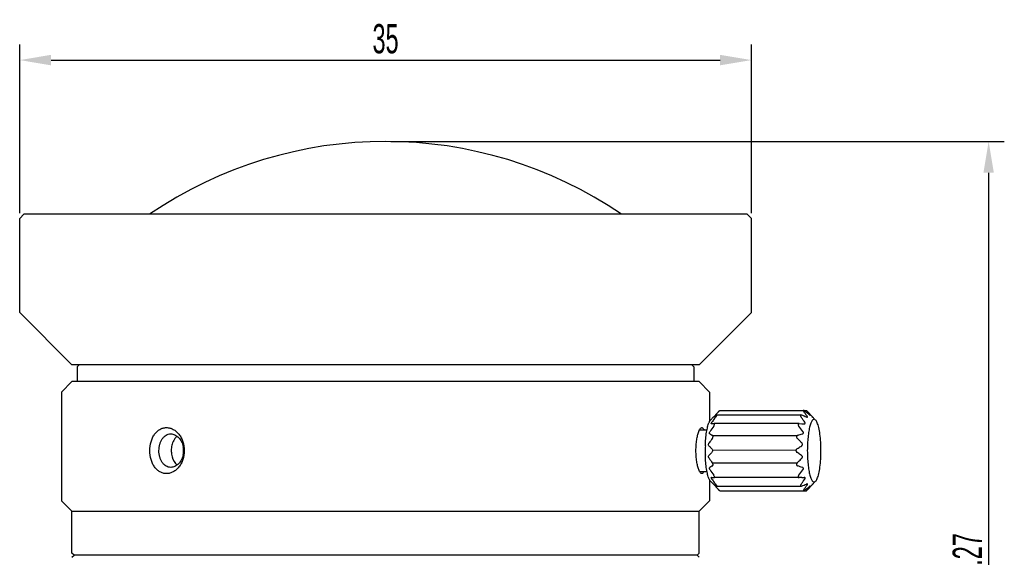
# Model space of a CAD drawing. Header units: millimetres. Extents: x 63 to 300, y 73 to 185.
# Tile 3 of 4: x 70 to 164, y 133 to 185. Entities that reach past the tile are written whole.
import ezdxf

# ---------------------------------------------------------------- set-up
doc = ezdxf.new("R2010")
doc.units = ezdxf.units.MM
doc.header["$LTSCALE"] = 16.335
doc.header["$PDMODE"] = 3
doc.header["$PDSIZE"] = 8
doc.layers.get('0').update_dxf_attribs({"linetype": 'CONTINUOUS'})
doc.layers.get('Defpoints').update_dxf_attribs({"linetype": 'CONTINUOUS'})
doc.layers.add('02___PRT_ALL_AXES', color=7, linetype='CONTINUOUS')
doc.styles.get("Standard").update_dxf_attribs({"font": 'txt', "width": 0.6})
doc.dimstyles.get("Standard").update_dxf_attribs({"dimtxt": 2.8, "dimasz": 3, "dimexe": 1.5, "dimexo": 0.5, "dimtad": 1, "dimdec": 3, "dimdsep": 46, "dimtxsty": 'STANDARD', "dimblk": '_FILLED', "dimblk1": '_FILLED', "dimblk2": '_FILLED', "dimcen": 0.09, "dimadec": 3, "dimazin": 2, "dimtol": 1, "dimtp": 0.001, "dimtm": 0.001, "dimtfac": 1, "dimtdec": 3, "dimtofl": 0, "dimtmove": 0, "dimatfit": 3, "dimldrblk": '_FILLED', "dimfxl": 1, "dimtolj": 1, "dimarcsym": 0})

# ---------------------------------------------------------------- blocks, each defined once
blk = doc.blocks.new('_FILLED')
at = {"color": 0, "linetype": 'ByBlock'}
blk.add_solid([(0, 0), (-1, 0.167), (-1, -0.167)], dxfattribs=at)
blk = doc.blocks.new('*D25')
at = {"color": 0, "lineweight": -2, "transparency": 16777216}
for p, q in [((69.712, 166.058), (69.712, 182.205)), ((139.712, 166.058), (139.712, 182.205)), ((72.712, 180.705), (136.712, 180.705))]:
    blk.add_line(p, q, dxfattribs=at)
at = {"layer": 'Defpoints', "color": 0, "transparency": 16777216}
for p in [(139.712, 180.705), (69.712, 165.558), (139.712, 165.558)]:
    blk.add_point(p, dxfattribs=at)
at = {"color": 0, "lineweight": -2, "transparency": 16777216, "xscale": 3, "yscale": 3, "zscale": 3, "rotation": 180}
blk.add_blockref('_FILLED', (69.712, 180.705), dxfattribs=at)
at = {"color": 0, "lineweight": -2, "transparency": 16777216, "xscale": 3, "yscale": 3, "zscale": 3}
blk.add_blockref('_FILLED', (139.712, 180.705), dxfattribs=at)
at = {"color": 0, "transparency": 16777216, "insert": (104.712, 182.73), "char_height": 2.8, "attachment_point": 5}
blk.add_mtext('\\A1;35', dxfattribs=at)
blk = doc.blocks.new('*D26')
at = {"color": 0, "lineweight": -2, "transparency": 16777216}
for p, q in [((105.212, 172.924), (163.902, 172.924)), ((162.402, 169.924), (162.402, 95.384)), ((135.812, 92.384), (163.902, 92.384))]:
    blk.add_line(p, q, dxfattribs=at)
at = {"layer": 'Defpoints', "color": 0, "transparency": 16777216}
for p in [(104.712, 172.924), (135.312, 92.384), (162.402, 92.384)]:
    blk.add_point(p, dxfattribs=at)
at = {"color": 0, "lineweight": -2, "transparency": 16777216, "xscale": 3, "yscale": 3, "zscale": 3}
for p, rotation in [((162.402, 172.924), 90), ((162.402, 92.384), 270)]:
    blk.add_blockref('_FILLED', p, dxfattribs=dict(at, rotation=rotation))
at = {"color": 0, "transparency": 16777216, "insert": (160.377, 132.654), "char_height": 2.8, "attachment_point": 5, "rotation": 90}
blk.add_mtext('\\A1;40.27', dxfattribs=at)

msp = doc.modelspace()

# ---------------------------------------------------------------- linework, layer by layer
at = {"color": 7, "linetype": 'Continuous'}
for p, q in [((69.7116, 165.5577), (70.1116, 165.9577)), ((139.3116, 165.9577), (70.1116, 165.9577)), ((139.7116, 165.5577), (139.3116, 165.9577)), ((69.7116, 156.5577), (69.7116, 165.5577)), ((139.7116, 156.5577), (139.7116, 165.5577)), ((74.7116, 151.5577), (69.7116, 156.5577)), ((134.7116, 151.5577), (139.7116, 156.5577)), ((134.7116, 151.5577), (74.7116, 151.5577))]:
    msp.add_line(p, q, dxfattribs=at)
for p, q in [((136.0043, 144.8096), (144.1261, 144.8178)), ((135.9835, 143.4053), (143.9978, 143.4491)), ((135.9687, 142.1977), (144.1024, 142.1977))]:
    msp.add_line(p, q)
msp.add_arc((104.7116, 132.8101), 40.1141, 55.760126, 124.239874, dxfattribs=at)
for points, knots in [([(84.6129, 144.5793), (84.5478, 144.502), (84.4004, 144.2803), (84.2504, 143.8657), (84.2129, 143.5295), (84.2129, 143.3577)], [0, 0, 0, 0, 0.2317294, 0.6058503, 1, 1, 1, 1]), ([(84.7646, 144.731), (84.7511, 144.7197), (84.6972, 144.6726), (84.6477, 144.6206), (84.6129, 144.5793)], [0, 0, 0, 0, 0.2452705, 1, 1, 1, 1]), ([(84.2129, 143.3577), (84.2129, 143.2424), (84.245, 142.8111), (84.4086, 142.3781), (84.6138, 142.135)], [0, 0, 0, 0, 0.2660355, 1, 1, 1, 1]), ([(84.6138, 142.135), (84.6255, 142.1212), (84.6724, 142.0678), (84.7237, 142.0184), (84.7644, 141.9845)], [0, 0, 0, 0, 0.2550046, 1, 1, 1, 1])]:
    msp.add_open_spline(points, degree=3, knots=knots, dxfattribs=at)
at = {"layer": '02___PRT_ALL_AXES', "color": 7, "linetype": 'Continuous'}
for p, q in [((75.4116, 151.5577), (75.2116, 151.3577)), ((75.2116, 151.3577), (75.2116, 149.9577)), ((134.0116, 151.5577), (134.2116, 151.3577)), ((134.2116, 151.3577), (134.2116, 149.9577)), ((74.7116, 149.9577), (73.7116, 148.9577)), ((134.7116, 149.9577), (74.7116, 149.9577)), ((134.7116, 149.9577), (135.7116, 148.9577)), ((73.7116, 148.9577), (73.7116, 138.5577)), ((135.7116, 148.9577), (135.7116, 146.1522)), ((136.5835, 147.1022), (136.3621, 146.8696)), ((136.6938, 147.2113), (144.6843, 147.2113)), ((144.7172, 147.2113), (144.964, 147.2113)), ((145.8545, 146.2825), (145.1156, 147.059)), ((135.8033, 146.2825), (136.0856, 146.5791)), ((136.335, 146.8376), (136.3122, 146.8128)), ((136.3353, 146.8373), (136.3127, 146.8124)), ((136.4088, 146.7706), (144.4435, 146.7706)), ((134.7768, 145.3577), (135.4637, 145.3577)), ((135.9343, 145.9157), (135.889, 145.9157)), ((144.281, 145.9421), (136.1472, 145.9421)), ((144.281, 145.9421), (144.53, 145.9286)), ((144.53, 145.9286), (144.7594, 145.9157)), ((134.7768, 141.3577), (135.4637, 141.3577)), ((135.7116, 140.5631), (135.7116, 138.5577)), ((135.8033, 140.4328), (136.0856, 140.1362)), ((135.9343, 140.7996), (135.889, 140.7996)), ((144.281, 140.7732), (136.1472, 140.7732)), ((144.5301, 140.7868), (144.281, 140.7732)), ((145.8545, 140.4328), (145.1156, 139.6564)), ((136.3621, 139.8457), (136.5835, 139.6132)), ((136.4088, 139.9447), (144.4435, 139.9447)), ((136.6938, 139.504), (144.6843, 139.504)), ((144.7172, 139.504), (144.964, 139.504)), ((74.7116, 137.5577), (73.7116, 138.5577)), ((134.7116, 137.5577), (135.7116, 138.5577)), ((74.7116, 133.5577), (74.7116, 137.5577)), ((74.7116, 137.5577), (134.7116, 137.5577)), ((134.7116, 133.5577), (134.7116, 137.5577)), ((74.9116, 133.3577), (74.7116, 133.5577)), ((74.7116, 133.1577), (74.9116, 133.3577)), ((134.5116, 133.3577), (74.9116, 133.3577)), ((134.5116, 133.3577), (134.7116, 133.5577)), ((134.7116, 133.1577), (134.5116, 133.3577))]:
    msp.add_line(p, q, dxfattribs=at)
for centre, radius, start, end in [((149.6828, 134.5481), 18.1438, 136.406284, 137.223153), ((133.9621, 139.1809), 13.3573, 35.145995, 36.371986), ((133.4555, 131.975), 18.9442, 52.380221, 53.26809), ((137.3298, 140.4529), 10.1921, 40.647807, 41.135165), ((135.525, 134.6623), 15.5523, 51.576763, 52.375817), ((137.8604, 140.9088), 9.4925, 40.286244, 40.645983), ((138.3356, 141.3112), 8.8698, 39.72642, 40.288227), ((139.3134, 142.1193), 7.6013, 38.117469, 39.752817), ((146.9593, 138.0961), 13.6186, 143.732883, 144.05158), ((148.7214, 136.7931), 15.8101, 142.254843, 143.70322), ((139.2754, 142.5538), 5.1034, 126.558872, 128.3434), ((147.1088, 136.9193), 14.6441, 137.499507, 138.358857), ((151.1355, 134.9354), 18.8563, 141.804677, 142.28162), ((139.8977, 141.725), 6.1398, 126.326508, 126.616334), ((140.3969, 141.0419), 6.9859, 125.137662, 126.306352), ((148.4611, 135.6828), 16.4764, 137.233965, 137.389213), ((131.1035, 136.8024), 16.5536, 35.167005, 36.268553), ((135.1267, 123.8193), 24.7807, 67.137289, 67.749645), ((132.8643, 138.0476), 14.397, 34.659388, 35.152234), ((133.9869, 138.8227), 13.0329, 33.896189, 34.662889), ((137.1714, 128.6786), 19.5086, 66.405915, 67.125939), ((135.9771, 140.5988), 10.8935, 33.742359, 35.148786), ((136.5104, 135.9088), 13.9634, 51.333584, 51.565758), ((137.7863, 128.5386), 17.4804, 95.8291, 96.231162), ((138.5003, 121.5963), 24.4593, 95.520542, 95.841277), ((131.578, 135.238), 16.4206, 37.361003, 39.566403), ((136.0721, 171.3236), 27.7024, 286.901816, 287.928825), ((83.4196, 143.3559), 1.9712, 349.516085, 0.052396), ((83.409, 143.3573), 1.9817, 0.009595, 10.418961), ((149.0268, 143.3579), 13.7299, 178.135631, 180.000821), ((148.9584, 143.3564), 13.6616, 179.994476, 181.869363), ((136.7217, 117.4624), 25.5324, 72.027529, 73.141829), ((131.578, 151.4773), 16.4206, 320.433597, 322.638997), ((137.6875, 157.2643), 16.5626, 263.76613, 263.983293), ((146.9592, 148.6192), 13.6186, 215.94842, 216.267125), ((138.4796, 164.8896), 24.2289, 264.01047, 264.475878), ((148.7214, 149.9222), 15.8102, 216.296785, 217.745159), ((131.1027, 149.9135), 16.5547, 323.731472, 324.832265), ((138.1562, 256.2652), 115.6542, 273.159288, 273.273077), ((132.8636, 148.6683), 14.3979, 324.847001, 325.340587), ((133.9868, 147.8927), 13.0329, 325.337097, 326.103812), ((139.1928, 144.0565), 4.9698, 231.652655, 232.810796), ((147.4021, 150.0599), 15.0386, 221.649981, 222.784389), ((139.6345, 144.6369), 5.6992, 232.799481, 233.388598), ((151.1355, 151.78), 18.8563, 217.718384, 218.195324), ((140.3914, 145.6644), 6.9753, 233.432007, 234.856692), ((135.3292, 139.3419), 1.2569, 35.213553, 38.260772), ((149.6819, 152.1664), 18.1426, 222.776214, 223.593735), ((135.4954, 162.0083), 23.8194, 292.238002, 292.875448), ((133.9614, 147.5349), 13.3582, 323.628043, 324.853192), ((137.4756, 157.3281), 18.7375, 292.859711, 293.608886), ((132.9309, 155.4374), 19.8165, 306.742376, 307.251087), ((135.9765, 146.1169), 10.8942, 324.850345, 326.257612), ((134.1678, 153.8093), 17.7719, 307.254183, 307.633953), ((137.8631, 145.8016), 9.4872, 318.842458, 320.250362), ((135.5257, 152.0522), 15.5513, 307.624802, 308.423259), ((139.1989, 144.6897), 7.7492, 320.255723, 321.586623), ((136.5104, 150.8065), 13.9634, 308.434246, 308.666416), ((139.8168, 144.1966), 6.9587, 321.606346, 321.911785)]:
    msp.add_arc(centre, radius, start, end, dxfattribs=at)
for points, knots in [([(136.5835, 147.1022), (136.5964, 147.1157), (136.6154, 147.1355), (136.64, 147.1606), (136.6562, 147.1771), (136.6701, 147.1907), (136.6811, 147.2016), (136.6885, 147.2074), (136.6923, 147.2113), (136.6938, 147.2113)], [0, 0, 0, 0, 0.3622054, 0.5288539, 0.6793349, 0.807715, 0.9074076, 0.9723466, 1, 1, 1, 1]), ([(144.6843, 147.2113), (144.6811, 147.2113), (144.6748, 147.2104), (144.6688, 147.202), (144.6692, 147.1905), (144.6749, 147.1698), (144.6911, 147.1394), (144.7076, 147.1153), (144.7172, 147.1022)], [0, 0, 0, 0, 0.0722202, 0.1353949, 0.2169823, 0.3273992, 0.6266737, 1, 1, 1, 1]), ([(144.7034, 147.2072), (144.7016, 147.2078), (144.6954, 147.2099), (144.6889, 147.2113), (144.6843, 147.2113)], [0, 0, 0, 0, 0.2878952, 1, 1, 1, 1]), ([(144.7855, 147.1576), (144.7712, 147.1683), (144.745, 147.1866), (144.7168, 147.2023), (144.7034, 147.2072)], [0, 0, 0, 0, 0.5558214, 1, 1, 1, 1]), ([(145.0743, 147.1022), (145.0614, 147.1157), (145.0424, 147.1355), (145.0179, 147.1606), (145.0016, 147.1771), (144.9877, 147.1907), (144.9768, 147.2016), (144.9693, 147.2074), (144.9655, 147.2113), (144.964, 147.2113)], [0, 0, 0, 0, 0.3622054, 0.5288542, 0.6793356, 0.8077151, 0.9074078, 0.9723463, 1, 1, 1, 1]), ([(144.9656, 147.2072), (144.9663, 147.206), (144.9705, 147.2), (144.9752, 147.1942), (144.979, 147.1894)], [0, 0, 0, 0, 0.1777714, 1, 1, 1, 1]), ([(144.979, 147.1894), (144.981, 147.1871), (144.9898, 147.1764), (144.9989, 147.1658), (145.0061, 147.1576)], [0, 0, 0, 0, 0.2175485, 1, 1, 1, 1]), ([(135.3041, 143.8046), (135.3116, 144.033), (135.3369, 144.4697), (135.408, 145.0809), (135.4941, 145.5345), (135.5796, 145.8394), (135.6267, 145.9701), (135.6518, 146.029)], [0, 0, 0, 0, 0.3033258, 0.5800658, 0.8159623, 0.9149929, 1, 1, 1, 1]), ([(135.6518, 146.029), (135.6564, 146.04), (135.6744, 146.0811), (135.6942, 146.1214), (135.7102, 146.1503)], [0, 0, 0, 0, 0.2658663, 1, 1, 1, 1]), ([(135.7102, 146.1503), (135.7139, 146.1569), (135.7282, 146.1822), (135.7438, 146.2067), (135.756, 146.2242)], [0, 0, 0, 0, 0.2638298, 1, 1, 1, 1]), ([(135.756, 146.2242), (135.7599, 146.2296), (135.7746, 146.2499), (135.7906, 146.2692), (135.8033, 146.2825)], [0, 0, 0, 0, 0.265301, 1, 1, 1, 1]), ([(135.889, 145.9157), (135.8843, 145.9152), (135.875, 145.9152), (135.863, 145.9245), (135.8599, 145.9422), (135.8663, 145.9769), (135.8917, 146.0285), (135.9187, 146.0694), (135.9343, 146.091)], [0, 0, 0, 0, 0.0665616, 0.1250548, 0.1985206, 0.3065095, 0.6225936, 1, 1, 1, 1]), ([(136.0837, 146.5406), (136.0831, 146.5406), (136.0811, 146.5418), (136.0828, 146.5462), (136.0853, 146.5515), (136.0932, 146.5637), (136.1075, 146.5825), (136.1207, 146.5985), (136.1283, 146.6074)], [0, 0, 0, 0, 0.0248689, 0.0654592, 0.1406118, 0.2529269, 0.5771868, 1, 1, 1, 1]), ([(136.1094, 146.5564), (136.1074, 146.5549), (136.1009, 146.5499), (136.0942, 146.545), (136.0892, 146.5424)], [0, 0, 0, 0, 0.3063617, 1, 1, 1, 1]), ([(136.1283, 146.6074), (136.1311, 146.6108), (136.1433, 146.6251), (136.1556, 146.6391), (136.165, 146.6497)], [0, 0, 0, 0, 0.239709, 1, 1, 1, 1]), ([(136.3162, 146.5951), (136.3242, 146.6053), (136.3398, 146.6257), (136.3619, 146.6565), (136.3817, 146.6864), (136.3979, 146.7136), (136.4098, 146.737), (136.4156, 146.7536), (136.4175, 146.7672), (136.4112, 146.7706), (136.4088, 146.7706)], [0, 0, 0, 0, 0.1866861, 0.3704766, 0.5448631, 0.7009595, 0.8277448, 0.9162091, 0.9659521, 1, 1, 1, 1]), ([(136.4088, 146.7706), (136.404, 146.7706), (136.3923, 146.7655), (136.3822, 146.759), (136.3762, 146.7547)], [0, 0, 0, 0, 0.3951452, 1, 1, 1, 1]), ([(144.4435, 146.7706), (144.4324, 146.7706), (144.4151, 146.7676), (144.3996, 146.7518), (144.3937, 146.7357), (144.393, 146.7166), (144.3985, 146.6863), (144.4083, 146.6637), (144.4162, 146.6486)], [0, 0, 0, 0, 0.2122872, 0.3089192, 0.4129148, 0.5333657, 0.6730859, 1, 1, 1, 1]), ([(144.4162, 146.6486), (144.4185, 146.6441), (144.4287, 146.6256), (144.4405, 146.608), (144.4499, 146.5951)], [0, 0, 0, 0, 0.2423464, 1, 1, 1, 1]), ([(144.51, 146.7547), (144.5042, 146.7571), (144.4828, 146.7651), (144.46, 146.7706), (144.4435, 146.7706)], [0, 0, 0, 0, 0.2754118, 1, 1, 1, 1]), ([(144.7594, 145.9157), (144.7691, 145.9152), (144.7876, 145.9156), (144.8137, 145.9227), (144.8349, 145.9384), (144.8469, 145.963), (144.8478, 145.9929), (144.8369, 146.0378), (144.8189, 146.0701), (144.8048, 146.091)], [0, 0, 0, 0, 0.1188183, 0.227347, 0.3287213, 0.4332501, 0.5524737, 0.689548, 1, 1, 1, 1]), ([(144.9798, 146.5564), (144.9852, 146.5541), (145.0043, 146.5464), (145.0247, 146.5406), (145.0394, 146.5406)], [0, 0, 0, 0, 0.2848131, 1, 1, 1, 1]), ([(145.0597, 146.6074), (145.0581, 146.6109), (145.0509, 146.6255), (145.0424, 146.6394), (145.0355, 146.6497)], [0, 0, 0, 0, 0.2335131, 1, 1, 1, 1]), ([(145.0394, 146.5406), (145.0461, 146.5406), (145.0594, 146.5421), (145.0721, 146.5596), (145.0695, 146.5831), (145.0637, 146.5987), (145.0597, 146.6074)], [0, 0, 0, 0, 0.2288239, 0.4235789, 0.6712422, 1, 1, 1, 1]), ([(145.8545, 146.2825), (145.8335, 146.3046), (145.7905, 146.3415), (145.7096, 146.365), (145.6286, 146.3414), (145.5557, 146.2789), (145.4865, 146.1828), (145.4204, 146.0526), (145.3577, 145.8894), (145.2991, 145.6949), (145.2455, 145.4712), (145.1788, 145.124), (145.1149, 144.6393), (145.0686, 144.0149), (145.0583, 143.5803), (145.0583, 143.3577)], [0, 0, 0, 0, 0.0273879, 0.0499527, 0.0725216, 0.0999193, 0.1348621, 0.1784135, 0.2307961, 0.2917902, 0.3609051, 0.4374589, 0.6094452, 0.7999479, 1, 1, 1, 1]), ([(145.2345, 146.8114), (145.247, 146.8013), (145.2695, 146.7842), (145.293, 146.7684), (145.3039, 146.7629)], [0, 0, 0, 0, 0.5681082, 1, 1, 1, 1]), ([(145.3192, 146.7577), (145.3203, 146.7577), (145.3229, 146.7582), (145.3241, 146.7624), (145.3227, 146.7674), (145.3198, 146.7739), (145.3152, 146.7817), (145.3066, 146.7946), (145.2991, 146.8045), (145.2937, 146.8114)], [0, 0, 0, 0, 0.0535328, 0.1035646, 0.1798674, 0.2892148, 0.4296726, 0.5974738, 1, 1, 1, 1]), ([(145.3039, 146.7629), (145.3055, 146.7621), (145.3103, 146.7598), (145.3155, 146.7577), (145.3192, 146.7577)], [0, 0, 0, 0, 0.3235416, 1, 1, 1, 1]), ([(145.5741, 146.5406), (145.5705, 146.5406), (145.5616, 146.5469), (145.5536, 146.5524), (145.5484, 146.5564)], [0, 0, 0, 0, 0.3501242, 1, 1, 1, 1]), ([(146.006, 146.029), (145.9844, 146.0799), (145.9415, 146.1691), (145.8845, 146.251), (145.8545, 146.2825)], [0, 0, 0, 0, 0.5595902, 1, 1, 1, 1]), ([(146.361, 143.3577), (146.361, 143.6289), (146.3459, 144.1524), (146.2787, 144.888), (146.1866, 145.4375), (146.0899, 145.8046), (146.0354, 145.9599), (146.006, 146.029)], [0, 0, 0, 0, 0.3005573, 0.5797132, 0.817975, 0.9167578, 1, 1, 1, 1]), ([(82.1543, 143.3577), (82.1541, 143.6435), (82.2116, 144.0693), (82.4068, 144.5861), (82.6019, 144.9214), (82.8428, 145.1968), (83.1215, 145.4024), (83.4292, 145.5293), (83.7537, 145.5718), (84.0816, 145.5284), (84.3994, 145.4015), (84.6949, 145.1973), (84.9563, 144.9228), (85.1734, 144.5884), (85.3929, 144.0738), (85.4602, 143.6443), (85.4602, 143.3577)], [0, 0, 0, 0, 0.1412821, 0.208578, 0.2722442, 0.331991, 0.3882198, 0.4419608, 0.4947277, 0.5481642, 0.6037047, 0.6623041, 0.7243965, 0.7899003, 0.8583005, 1, 1, 1, 1]), ([(134.4056, 143.3577), (134.4056, 143.5349), (134.4177, 143.8795), (134.4706, 144.3697), (134.5522, 144.7996), (134.6281, 145.0595), (134.6717, 145.1732)], [0, 0, 0, 0, 0.2884712, 0.5606499, 0.8018324, 1, 1, 1, 1]), ([(134.6717, 145.1732), (134.6966, 145.2383), (134.7455, 145.3498), (134.8125, 145.4532), (134.8482, 145.4909)], [0, 0, 0, 0, 0.572967, 1, 1, 1, 1]), ([(134.8482, 145.4909), (134.8603, 145.5037), (134.8844, 145.5259), (134.924, 145.5495), (134.964, 145.5597), (135.0191, 145.5536), (135.0865, 145.5014), (135.121, 145.4423), (135.1387, 145.407)], [0, 0, 0, 0, 0.1394791, 0.2578796, 0.3617362, 0.4609969, 0.6869426, 1, 1, 1, 1]), ([(135.1387, 145.407), (135.1403, 145.4038), (135.1468, 145.3906), (135.1528, 145.3773), (135.1572, 145.367)], [0, 0, 0, 0, 0.2418499, 1, 1, 1, 1]), ([(135.7295, 144.9664), (135.7239, 144.9698), (135.7133, 144.9791), (135.6998, 145.0043), (135.6958, 145.045), (135.7098, 145.1165), (135.737, 145.1693), (135.7591, 145.2026)], [0, 0, 0, 0, 0.0749481, 0.1607452, 0.3251033, 0.5364812, 1, 1, 1, 1]), ([(136.1026, 145.6975), (136.1222, 145.7246), (136.156, 145.7796), (136.185, 145.8512), (136.1902, 145.9016), (136.1843, 145.9278), (136.1672, 145.9422), (136.1538, 145.9428), (136.1472, 145.9421)], [0, 0, 0, 0, 0.3455541, 0.6668944, 0.7850022, 0.8679634, 0.9321011, 1, 1, 1, 1]), ([(144.281, 145.9421), (144.2684, 145.9428), (144.244, 145.9418), (144.2094, 145.9305), (144.182, 145.9061), (144.1681, 145.8695), (144.1693, 145.8266), (144.1877, 145.7655), (144.2151, 145.7233), (144.2364, 145.6975)], [0, 0, 0, 0, 0.1127134, 0.2178695, 0.320402, 0.4309406, 0.5577475, 0.6991953, 1, 1, 1, 1]), ([(144.5999, 144.9664), (144.6195, 144.9728), (144.6481, 144.9891), (144.6725, 145.0248), (144.6852, 145.071), (144.6729, 145.1361), (144.6458, 145.1812), (144.6295, 145.2026)], [0, 0, 0, 0, 0.2172602, 0.329715, 0.4498022, 0.7154601, 1, 1, 1, 1]), ([(83.033, 143.3577), (83.0331, 143.5636), (83.0717, 143.8702), (83.2056, 144.2449), (83.341, 144.4889), (83.5091, 144.6909), (83.7062, 144.8426), (83.9257, 144.9367), (84.0812, 144.9577), (84.158, 144.9577)], [0, 0, 0, 0, 0.2861514, 0.4223503, 0.5511429, 0.6717749, 0.7851267, 0.8934168, 1, 1, 1, 1]), ([(84.158, 144.9577), (84.2247, 144.9577), (84.361, 144.9418), (84.6308, 144.8481), (84.9431, 144.616), (85.2208, 144.2111), (85.3266, 143.8865), (85.3581, 143.7157)], [0, 0, 0, 0, 0.1076428, 0.2191097, 0.4576867, 0.7199045, 1, 1, 1, 1]), ([(135.7295, 144.9664), (135.7505, 144.9537), (135.8372, 144.9025), (135.9253, 144.8537), (135.9924, 144.8178)], [0, 0, 0, 0, 0.2442634, 1, 1, 1, 1]), ([(135.9687, 144.5177), (135.9873, 144.5422), (136.0191, 144.5986), (136.0401, 144.6763), (136.0396, 144.7375), (136.0293, 144.7823), (136.0087, 144.8091), (135.9924, 144.8178)], [0, 0, 0, 0, 0.2799169, 0.583351, 0.7191757, 0.8319938, 1, 1, 1, 1]), ([(144.1261, 144.8178), (144.1005, 144.81), (144.0626, 144.7881), (144.0317, 144.7397), (144.0171, 144.6776), (144.0375, 144.5942), (144.0785, 144.5407), (144.1024, 144.5177)], [0, 0, 0, 0, 0.2185295, 0.3348634, 0.4601637, 0.7295996, 1, 1, 1, 1]), ([(144.5308, 144.0917), (144.4959, 144.1278), (144.3551, 144.2718), (144.2114, 144.4129), (144.1024, 144.5177)], [0, 0, 0, 0, 0.2493758, 1, 1, 1, 1]), ([(85.4602, 143.3577), (85.4604, 143.0711), (85.3929, 142.6415), (85.1731, 142.1272), (84.9565, 141.7924), (84.695, 141.5181), (84.3994, 141.3139), (84.0816, 141.187), (83.7537, 141.1434), (83.4292, 141.186), (83.1216, 141.3129), (82.8428, 141.5185), (82.6021, 141.794), (82.4066, 142.1291), (82.2116, 142.646), (82.1543, 143.0718), (82.1543, 143.3577)], [0, 0, 0, 0, 0.1416796, 0.2100865, 0.2755935, 0.3376859, 0.3962823, 0.4518246, 0.5052616, 0.5580281, 0.6117705, 0.6679974, 0.7277461, 0.7914081, 0.8586953, 1, 1, 1, 1]), ([(84.158, 141.7577), (84.0813, 141.7577), (83.9258, 141.7786), (83.7062, 141.8727), (83.5092, 142.0245), (83.3409, 142.2264), (83.2057, 142.4705), (83.0717, 142.8451), (83.033, 143.1517), (83.033, 143.3577)], [0, 0, 0, 0, 0.1065915, 0.2148861, 0.3282273, 0.4488819, 0.5776345, 0.7138431, 1, 1, 1, 1]), ([(134.6727, 141.5395), (134.629, 141.6531), (134.5528, 141.9132), (134.471, 142.3436), (134.4176, 142.8347), (134.4056, 143.18), (134.4056, 143.3577)], [0, 0, 0, 0, 0.1979185, 0.4390693, 0.7112999, 1, 1, 1, 1]), ([(135.6501, 143.8231), (135.6216, 143.8561), (135.6033, 143.9327), (135.6232, 144.0254), (135.6466, 144.0717), (135.6603, 144.0917)], [0, 0, 0, 0, 0.460685, 0.7435496, 1, 1, 1, 1]), ([(135.6501, 143.8231), (135.6725, 143.7972), (135.7637, 143.6933), (135.8582, 143.5922), (135.9304, 143.5174)], [0, 0, 0, 0, 0.2480306, 1, 1, 1, 1]), ([(135.9304, 143.198), (135.9062, 143.1729), (135.8107, 143.0729), (135.7177, 142.9705), (135.6501, 142.8922)], [0, 0, 0, 0, 0.2518833, 1, 1, 1, 1]), ([(135.9304, 143.5174), (135.9387, 143.5088), (135.9737, 143.463), (135.9875, 143.403), (135.9875, 143.3577)], [0, 0, 0, 0, 0.2086414, 1, 1, 1, 1]), ([(135.9875, 143.3577), (135.9875, 143.3409), (135.9826, 143.284), (135.9585, 143.2272), (135.9304, 143.198)], [0, 0, 0, 0, 0.2919804, 1, 1, 1, 1]), ([(144.0641, 143.5174), (144.0385, 143.5008), (143.9915, 143.455), (143.9724, 143.3905), (143.9724, 143.3577)], [0, 0, 0, 0, 0.481693, 1, 1, 1, 1]), ([(143.9724, 143.3577), (143.9724, 143.3248), (143.9915, 143.2603), (144.0385, 143.2146), (144.0641, 143.198)], [0, 0, 0, 0, 0.5183215, 1, 1, 1, 1]), ([(144.0641, 143.5174), (144.1028, 143.5424), (144.256, 143.6426), (144.408, 143.7449), (144.5205, 143.8231)], [0, 0, 0, 0, 0.2515331, 1, 1, 1, 1]), ([(144.5205, 142.8922), (144.4832, 142.9182), (144.3323, 143.0219), (144.1796, 143.123), (144.0641, 143.198)], [0, 0, 0, 0, 0.2483553, 1, 1, 1, 1]), ([(144.5205, 143.8231), (144.5401, 143.8367), (144.5761, 143.8729), (144.5993, 143.9492), (144.5808, 144.0288), (144.5491, 144.0728), (144.5308, 144.0917)], [0, 0, 0, 0, 0.2323704, 0.4817746, 0.7434147, 1, 1, 1, 1]), ([(145.0583, 143.3577), (145.0583, 143.1351), (145.0686, 142.7005), (145.1149, 142.076), (145.1788, 141.5913), (145.2455, 141.2441), (145.2991, 141.0205), (145.3577, 140.8259), (145.4204, 140.6627), (145.4865, 140.5326), (145.5557, 140.4364), (145.6286, 140.374), (145.7096, 140.3503), (145.7905, 140.3738), (145.8335, 140.4107), (145.8545, 140.4328)], [0, 0, 0, 0, 0.2000522, 0.3905548, 0.5625411, 0.6390949, 0.7082098, 0.7692039, 0.8215865, 0.8651379, 0.9000807, 0.9274784, 0.9500473, 0.9726121, 1, 1, 1, 1]), ([(146.006, 140.6863), (146.0354, 140.7555), (146.0899, 140.9108), (146.1866, 141.2778), (146.2787, 141.8274), (146.3459, 142.563), (146.361, 143.0864), (146.361, 143.3577)], [0, 0, 0, 0, 0.0832426, 0.1820255, 0.4202875, 0.6994432, 1, 1, 1, 1]), ([(85.3578, 142.9972), (85.3262, 142.8267), (85.2197, 142.5028), (84.9423, 142.0985), (84.6302, 141.867), (84.3608, 141.7735), (84.2246, 141.7577), (84.158, 141.7577)], [0, 0, 0, 0, 0.2801341, 0.5422865, 0.7808946, 0.8923543, 1, 1, 1, 1]), ([(135.6518, 140.6863), (135.6267, 140.7453), (135.5796, 140.8759), (135.4941, 141.1808), (135.408, 141.6344), (135.3369, 142.2455), (135.3116, 142.6822), (135.3041, 142.9107)], [0, 0, 0, 0, 0.0850071, 0.1840377, 0.4199338, 0.6966735, 1, 1, 1, 1]), ([(135.6603, 142.6237), (135.6466, 142.6437), (135.6232, 142.6899), (135.6033, 142.7826), (135.6216, 142.8593), (135.6501, 142.8922)], [0, 0, 0, 0, 0.2565267, 0.5394785, 1, 1, 1, 1]), ([(144.1024, 142.1977), (144.1388, 142.2326), (144.2835, 142.3727), (144.4259, 142.5152), (144.5308, 142.6237)], [0, 0, 0, 0, 0.2505858, 1, 1, 1, 1]), ([(144.5308, 142.6237), (144.5491, 142.6426), (144.5808, 142.6865), (144.5993, 142.7661), (144.5761, 142.8425), (144.5401, 142.8786), (144.5205, 142.8922)], [0, 0, 0, 0, 0.2566572, 0.5183754, 0.7676961, 1, 1, 1, 1]), ([(134.8481, 141.2245), (134.8127, 141.262), (134.7461, 141.3644), (134.6975, 141.475), (134.6727, 141.5395)], [0, 0, 0, 0, 0.4273744, 1, 1, 1, 1]), ([(135.1573, 141.3485), (135.139, 141.306), (135.1095, 141.2479), (135.0554, 141.1893), (135.0157, 141.164), (134.9731, 141.1549), (134.9296, 141.1632), (134.8868, 141.1873), (134.8611, 141.2109), (134.8481, 141.2245)], [0, 0, 0, 0, 0.3280067, 0.4538225, 0.5602045, 0.6563814, 0.7546576, 0.866618, 1, 1, 1, 1]), ([(135.7591, 141.5127), (135.7518, 141.5237), (135.7379, 141.5466), (135.7174, 141.5884), (135.701, 141.6363), (135.6956, 141.6862), (135.7048, 141.7261), (135.721, 141.7438), (135.7295, 141.7489)], [0, 0, 0, 0, 0.1526932, 0.3095806, 0.5394062, 0.7365625, 0.8848489, 1, 1, 1, 1]), ([(135.9924, 141.8975), (135.9697, 141.8854), (135.8812, 141.8375), (135.7937, 141.7876), (135.7295, 141.7489)], [0, 0, 0, 0, 0.2553964, 1, 1, 1, 1]), ([(135.9924, 141.8975), (136.0087, 141.9062), (136.0293, 141.9331), (136.0396, 141.9779), (136.0401, 142.0391), (136.0191, 142.1167), (135.9873, 142.1731), (135.9687, 142.1977)], [0, 0, 0, 0, 0.1680055, 0.2808236, 0.4166482, 0.7200823, 1, 1, 1, 1]), ([(144.1024, 142.1977), (144.0785, 142.1747), (144.0375, 142.1211), (144.0171, 142.0378), (144.0317, 141.9756), (144.0626, 141.9272), (144.1005, 141.9053), (144.1261, 141.8975)], [0, 0, 0, 0, 0.270401, 0.539837, 0.6651373, 0.7814712, 1, 1, 1, 1]), ([(144.6295, 141.5127), (144.6458, 141.5342), (144.6729, 141.5792), (144.6852, 141.6443), (144.6725, 141.6906), (144.6481, 141.7263), (144.6195, 141.7426), (144.5999, 141.7489)], [0, 0, 0, 0, 0.2846173, 0.5503439, 0.6703775, 0.7827976, 1, 1, 1, 1]), ([(135.7102, 140.5651), (135.7051, 140.5743), (135.684, 140.6139), (135.6652, 140.6547), (135.6518, 140.6863)], [0, 0, 0, 0, 0.2342197, 1, 1, 1, 1]), ([(135.756, 140.4912), (135.7521, 140.4968), (135.7358, 140.5208), (135.7209, 140.5457), (135.7102, 140.5651)], [0, 0, 0, 0, 0.2363647, 1, 1, 1, 1]), ([(135.8033, 140.4328), (135.7992, 140.4371), (135.7824, 140.4556), (135.7671, 140.4755), (135.756, 140.4912)], [0, 0, 0, 0, 0.2351124, 1, 1, 1, 1]), ([(135.9343, 140.6243), (135.9187, 140.646), (135.8917, 140.6868), (135.8663, 140.7385), (135.8599, 140.7732), (135.863, 140.7909), (135.875, 140.8002), (135.8843, 140.8002), (135.889, 140.7996)], [0, 0, 0, 0, 0.3775052, 0.6936426, 0.8015434, 0.8749816, 0.9334498, 1, 1, 1, 1]), ([(136.1472, 140.7732), (136.1538, 140.7726), (136.1672, 140.7732), (136.1843, 140.7875), (136.1902, 140.8137), (136.185, 140.8642), (136.156, 140.9357), (136.1222, 140.9908), (136.1026, 141.0179)], [0, 0, 0, 0, 0.0678988, 0.1320362, 0.2149971, 0.3331049, 0.654445, 1, 1, 1, 1]), ([(144.2364, 141.0179), (144.2151, 140.992), (144.1877, 140.9498), (144.1693, 140.8888), (144.1681, 140.8458), (144.182, 140.8093), (144.2094, 140.7849), (144.244, 140.7735), (144.2684, 140.7725), (144.281, 140.7732)], [0, 0, 0, 0, 0.3008054, 0.4422532, 0.5690601, 0.6795987, 0.7821311, 0.8872868, 1, 1, 1, 1]), ([(144.8048, 140.6243), (144.8189, 140.6453), (144.8369, 140.6775), (144.8478, 140.7225), (144.8469, 140.7524), (144.8349, 140.777), (144.8137, 140.7926), (144.7876, 140.7997), (144.7691, 140.8002), (144.7594, 140.7996)], [0, 0, 0, 0, 0.3105296, 0.4476423, 0.5668842, 0.6713641, 0.7727085, 0.8812, 1, 1, 1, 1]), ([(145.8545, 140.4328), (145.8845, 140.4643), (145.9415, 140.5462), (145.9844, 140.6354), (146.006, 140.6863)], [0, 0, 0, 0, 0.4404089, 1, 1, 1, 1]), ([(136.165, 140.0656), (136.1529, 140.0792), (136.1356, 140.0991), (136.1141, 140.1248), (136.101, 140.1413), (136.0911, 140.1549), (136.0849, 140.1642), (136.0826, 140.1698), (136.0813, 140.1728), (136.0828, 140.1748), (136.0837, 140.1748)], [0, 0, 0, 0, 0.3926699, 0.5693021, 0.723444, 0.8472113, 0.9336483, 0.9617365, 0.9803808, 1, 1, 1, 1]), ([(136.0837, 140.1748), (136.0873, 140.1748), (136.0963, 140.1685), (136.1042, 140.163), (136.1094, 140.1589)], [0, 0, 0, 0, 0.3501243, 1, 1, 1, 1]), ([(136.4088, 139.9447), (136.4107, 139.9447), (136.4153, 139.9461), (136.4169, 139.9547), (136.4144, 139.9655), (136.4086, 139.9805), (136.3993, 139.9989), (136.3822, 140.0286), (136.3671, 140.0512), (136.3561, 140.0667)], [0, 0, 0, 0, 0.0404411, 0.086978, 0.1637621, 0.2772689, 0.4247762, 0.5996538, 1, 1, 1, 1]), ([(136.3762, 139.9606), (136.3822, 139.9564), (136.3923, 139.9499), (136.404, 139.9447), (136.4088, 139.9447)], [0, 0, 0, 0, 0.604855, 1, 1, 1, 1]), ([(136.6938, 139.504), (136.6923, 139.504), (136.6885, 139.5079), (136.6811, 139.5137), (136.6701, 139.5246), (136.6562, 139.5382), (136.64, 139.5547), (136.6154, 139.5799), (136.5964, 139.5996), (136.5835, 139.6132)], [0, 0, 0, 0, 0.0276537, 0.0925923, 0.192285, 0.3206646, 0.471146, 0.6377948, 1, 1, 1, 1]), ([(144.4499, 140.1203), (144.4356, 140.1007), (144.4165, 140.0708), (144.3993, 140.0294), (144.3929, 140.0015), (144.3935, 139.9769), (144.4068, 139.9504), (144.4299, 139.9447), (144.4435, 139.9447)], [0, 0, 0, 0, 0.3327622, 0.4822455, 0.6132082, 0.722065, 0.813405, 1, 1, 1, 1]), ([(144.4435, 139.9447), (144.4486, 139.9447), (144.4715, 139.9466), (144.4935, 139.9539), (144.51, 139.9606)], [0, 0, 0, 0, 0.2236432, 1, 1, 1, 1]), ([(144.7172, 139.6132), (144.7076, 139.6001), (144.6911, 139.5759), (144.6749, 139.5455), (144.6692, 139.5249), (144.6688, 139.5134), (144.6748, 139.505), (144.6811, 139.504), (144.6843, 139.504)], [0, 0, 0, 0, 0.3733263, 0.6726015, 0.783018, 0.8646054, 0.92778, 1, 1, 1, 1]), ([(144.6843, 139.504), (144.6908, 139.504), (144.7061, 139.5085), (144.7406, 139.5255), (144.767, 139.5439), (144.7855, 139.5577)], [0, 0, 0, 0, 0.1692269, 0.4024757, 1, 1, 1, 1]), ([(144.964, 139.504), (144.9649, 139.504), (144.9671, 139.5059), (144.9713, 139.5091), (144.9776, 139.5149), (144.9893, 139.526), (145.0072, 139.5439), (145.0223, 139.5593), (145.0306, 139.5678)], [0, 0, 0, 0, 0.0271417, 0.0867957, 0.1782757, 0.2994538, 0.6145313, 1, 1, 1, 1]), ([(145.0061, 139.5577), (144.9974, 139.5478), (144.9836, 139.5315), (144.97, 139.515), (144.9655, 139.5082)], [0, 0, 0, 0, 0.6194171, 1, 1, 1, 1]), ([(145.0394, 140.1748), (145.0366, 140.1748), (145.0241, 140.174), (145.0118, 140.1707), (145.0025, 140.1677)], [0, 0, 0, 0, 0.2219644, 1, 1, 1, 1]), ([(145.0355, 140.0656), (145.0443, 140.0788), (145.0561, 140.0982), (145.0667, 140.1246), (145.0718, 140.1445), (145.0677, 140.1706), (145.0479, 140.1748), (145.0394, 140.1748)], [0, 0, 0, 0, 0.3502175, 0.4998694, 0.6266557, 0.8115393, 1, 1, 1, 1]), ([(145.2724, 139.9327), (145.2694, 139.9305), (145.2565, 139.9213), (145.244, 139.9116), (145.2345, 139.904)], [0, 0, 0, 0, 0.23345, 1, 1, 1, 1]), ([(145.3192, 139.9577), (145.3166, 139.9577), (145.3103, 139.9556), (145.2944, 139.9478), (145.2816, 139.9392), (145.2724, 139.9327)], [0, 0, 0, 0, 0.1438161, 0.3645016, 1, 1, 1, 1]), ([(145.2937, 139.904), (145.2991, 139.9109), (145.3066, 139.9208), (145.3152, 139.9336), (145.3198, 139.9415), (145.3226, 139.948), (145.3241, 139.9529), (145.3229, 139.9572), (145.3203, 139.9577), (145.3192, 139.9577)], [0, 0, 0, 0, 0.4025123, 0.5703202, 0.7107962, 0.8201973, 0.8965294, 0.9465115, 1, 1, 1, 1]), ([(145.5484, 140.1589), (145.5536, 140.163), (145.5616, 140.1685), (145.5705, 140.1748), (145.5741, 140.1748)], [0, 0, 0, 0, 0.6498718, 1, 1, 1, 1])]:
    msp.add_open_spline(points, degree=3, knots=knots, dxfattribs=at)
for points in [[(134.7768, 145.3576), (134.7711, 145.3576), (134.7655, 145.3571), (134.7599, 145.3562)], [(136.1026, 145.6975), (135.9849, 145.5348), (135.8698, 145.3701), (135.7591, 145.2026)], [(135.9687, 144.5177), (135.8627, 144.378), (135.7594, 144.2363), (135.6603, 144.0917)], [(135.6603, 142.6237), (135.7594, 142.4791), (135.8627, 142.3373), (135.9687, 142.1977)], [(134.76, 141.3592), (134.7655, 141.3582), (134.7712, 141.3577), (134.7768, 141.3577)], [(135.7591, 141.5127), (135.8698, 141.3452), (135.9849, 141.1805), (136.1026, 141.0179)], [(145.0025, 140.1677), (144.9948, 140.1651), (144.9873, 140.1621), (144.9798, 140.1589)]]:
    msp.add_open_spline(points, degree=3, dxfattribs=at)

# ---------------------------------------------------------------- dimensions: what is measured, and where the dimension line sits
dim = msp.add_linear_dim(base=(139.7116, 180.7046), p1=(69.7116, 165.5577), p2=(139.7116, 165.5577), text='35', dimstyle='STANDARD')
dim.commit()
dim.dimension.update_dxf_attribs({"geometry": '*D25', "text_midpoint": (104.7116, 182.7296)})
dim = msp.add_linear_dim(base=(162.4018, 92.3843), p1=(104.7116, 172.9242), p2=(135.3116, 92.3843), angle=90, text='40.27', dimstyle='STANDARD')
dim.commit()
dim.dimension.update_dxf_attribs({"geometry": '*D26', "text_midpoint": (160.3768, 132.6543)})

doc.saveas('drawing.dxf')
